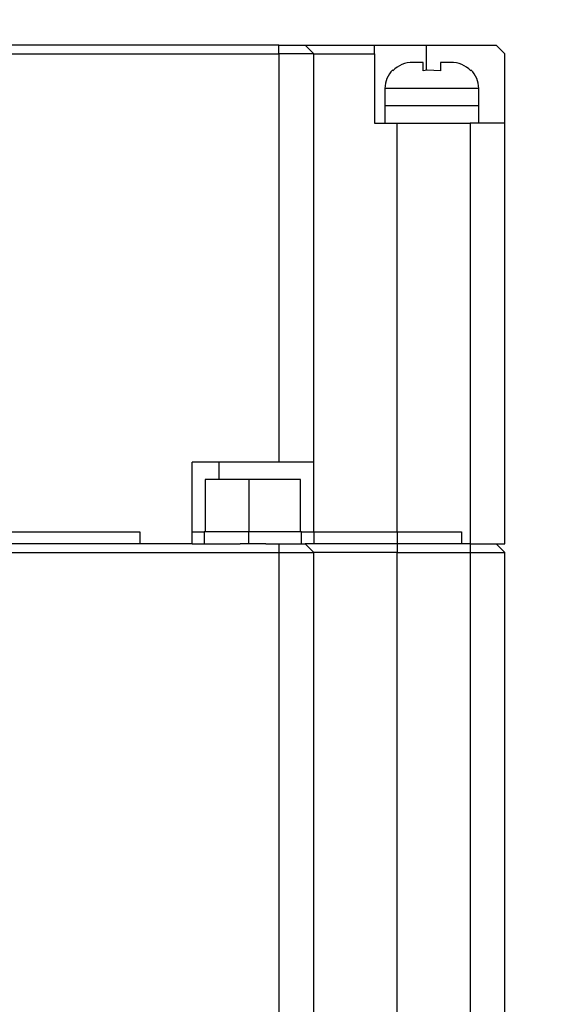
# Model space of a CAD drawing. Header units: millimetres. Extents: x 0 to 699, y 0 to 540.
# Tile 7 of 16: x 202 to 232, y 433 to 489. Entities that reach past the tile are written whole.
import ezdxf

# ---------------------------------------------------------------- set-up
doc = ezdxf.new("R2010")
doc.units = ezdxf.units.MM
doc.header["$LTSCALE"] = 2.5
doc.layers.add('DIMENSIONS', color=140, linetype='Continuous', lineweight=25)
doc.styles.add('SLDTEXTSTYLE0', font='TXT', dxfattribs={"width": 0.7})
doc.dimstyles.new('SLDDIMSTYLE3', dxfattribs={"dimtxt": 5.39502, "dimasz": 8.255, "dimexe": 0, "dimexo": 0.0625, "dimgap": 1.348755, "dimtad": 0, "dimtih": 1, "dimtoh": 1, "dimrnd": 1e-09, "dimzin": 4, "dimdsep": 46, "dimtxsty": 'SLDTEXTSTYLE0', "dimsah": 1, "dimcen": 0.09, "dimadec": 0, "dimazin": 1, "dimtfac": 1, "dimtofl": 0, "dimtmove": 0, "dimatfit": 3, "dimfxl": 0, "dimfrac": 2, "dimtolj": 1, "dimtzin": 12, "dimarcsym": 0})
doc.dimstyles.new('SLDDIMSTYLE8', dxfattribs={"dimtxt": 5.39502, "dimasz": 8.255, "dimexe": 0, "dimexo": 0.0625, "dimgap": 1.348755, "dimtad": 0, "dimtih": 1, "dimtoh": 1, "dimrnd": 1e-09, "dimzin": 4, "dimdsep": 46, "dimtxsty": 'SLDTEXTSTYLE0', "dimsah": 1, "dimcen": 0.09, "dimadec": 0, "dimazin": 1, "dimtol": 1, "dimtp": 0.5, "dimtm": 0.5, "dimtfac": 1, "dimtofl": 0, "dimtmove": 0, "dimatfit": 3, "dimfxl": 0, "dimfrac": 2, "dimtolj": 1, "dimarcsym": 0})

# ---------------------------------------------------------------- blocks, each defined once
blk = doc.blocks.new('_D_16')
at = {"layer": 'DIMENSIONS'}
for p, q in [((234.712, 487.981), (277.4, 487.981)), ((269.462, 487.981), (269.462, 408.663)), ((250.544, 398.881), (248.733, 398.881)), ((248.733, 398.881), (248.733, 390.307)), ((288.38, 398.881), (290.191, 398.881)), ((290.191, 398.881), (290.191, 390.307)), ((248.733, 390.307), (250.544, 390.307)), ((290.191, 390.307), (288.38, 390.307)), ((269.462, 309.781), (269.462, 389.099)), ((210.712, 309.781), (277.4, 309.781))]:
    blk.add_line(p, q, dxfattribs=at)
for points in [[(269.462, 487.981), (268.192, 479.726), (270.732, 479.726)], [(269.462, 309.781), (270.732, 318.036), (268.192, 318.036)]]:
    blk.add_solid(points, dxfattribs=at)
at = {"layer": 'DIMENSIONS', "char_height": 5.2917, "attachment_point": 1, "style": 'SLDTEXTSTYLE0'}
for s, insert in [('±0.50', (271.064, 406.91)), ('178.20', (246.056, 406.91)), ('7.02', (250.544, 397.128)), ('±0.02', (266.576, 397.128))]:
    blk.add_mtext(s, dxfattribs=dict(at, insert=insert))
blk = doc.blocks.new('_D_17')
at = {"layer": 'DIMENSIONS'}
for p, q in [((167.462, 493.231), (167.462, 511.239)), ((229.462, 493.231), (229.462, 511.239)), ((167.462, 503.301), (183.135, 503.301)), ((190.446, 503.301), (188.635, 503.301)), ((188.635, 503.301), (188.635, 494.727)), ((206.478, 503.301), (208.29, 503.301)), ((208.29, 503.301), (208.29, 494.727)), ((229.462, 503.301), (213.789, 503.301)), ((188.635, 494.727), (190.446, 494.727)), ((208.29, 494.727), (206.478, 494.727))]:
    blk.add_line(p, q, dxfattribs=at)
for points in [[(167.462, 503.301), (175.717, 502.031), (175.717, 504.571)], [(229.462, 503.301), (221.207, 504.571), (221.207, 502.031)]]:
    blk.add_solid(points, dxfattribs=at)
at = {"layer": 'DIMENSIONS', "char_height": 5.2917, "attachment_point": 1, "style": 'SLDTEXTSTYLE0'}
for s, insert in [('62.00', (188.202, 511.33)), ('2.44', (190.446, 501.548))]:
    blk.add_mtext(s, dxfattribs=dict(at, insert=insert))

msp = doc.modelspace()

# ---------------------------------------------------------------- linework, layer by layer
for p, q in [((216.4621, 487.9812), (180.4621, 487.9812)), ((216.4621, 487.4812), (216.4621, 487.9812)), ((216.4621, 487.9812), (217.9621, 487.9812)), ((217.9621, 487.9812), (218.4621, 487.4812)), ((217.9621, 487.9812), (221.9621, 487.9812)), ((221.9621, 487.4812), (221.9621, 487.9812)), ((221.9621, 487.9812), (224.9621, 487.9812)), ((224.9621, 487.9812), (228.9621, 487.9812)), ((224.9621, 486.5306), (224.9621, 487.9812)), ((228.9621, 487.9812), (229.4621, 487.4812)), ((180.7709, 487.4812), (216.4621, 487.4812)), ((216.4621, 487.4812), (216.4621, 463.9812)), ((218.4621, 487.4812), (216.4621, 487.4812)), ((218.4621, 463.9812), (218.4621, 487.4812)), ((218.4621, 487.4812), (221.9621, 487.4812)), ((221.9621, 487.4812), (221.9621, 483.4812)), ((229.4621, 483.4812), (229.4621, 487.4812)), ((224.7621, 486.9812), (224.1713, 486.9812)), ((224.7621, 486.4958), (224.7621, 486.9812)), ((225.7621, 486.9812), (225.7621, 486.4958)), ((226.353, 486.9812), (225.7621, 486.9812)), ((223.0121, 486.4958), (223.0121, 486.5525)), ((227.5121, 486.5525), (227.5121, 486.4958)), ((227.9621, 485.4812), (222.5621, 485.4812)), ((222.5621, 485.4812), (222.5621, 484.4812)), ((227.9621, 484.4812), (227.9621, 485.4812)), ((222.5621, 484.4812), (222.5621, 483.4812)), ((227.9621, 484.4812), (222.5621, 484.4812)), ((227.9621, 483.4812), (227.9621, 484.4812)), ((221.9621, 483.4812), (223.2621, 483.4812)), ((223.2621, 459.9812), (223.2621, 483.4812)), ((223.2621, 483.4812), (227.4621, 483.4812)), ((227.4621, 483.4812), (227.4621, 459.2812)), ((229.4621, 483.4812), (227.4621, 483.4812)), ((229.4621, 459.9812), (229.4621, 483.4812)), ((216.4621, 463.9812), (211.4621, 463.9812)), ((211.4621, 459.2812), (211.4621, 463.9812)), ((213.0223, 462.9812), (213.0223, 463.9812)), ((218.4621, 463.9812), (216.4621, 463.9812)), ((218.4715, 463.9812), (218.4621, 463.9812)), ((218.4715, 459.9812), (218.4715, 463.9812)), ((212.2121, 462.9812), (212.2121, 459.9812)), ((214.728, 462.9812), (212.2121, 462.9812)), ((214.728, 462.9812), (214.728, 459.9812)), ((217.7121, 462.9812), (214.728, 462.9812)), ((217.7121, 459.9812), (217.7121, 462.9812)), ((188.4621, 459.9812), (208.4621, 459.9812)), ((208.4621, 459.9812), (208.4621, 459.2812)), ((211.4621, 459.9812), (212.1621, 459.9812)), ((212.1621, 459.9812), (212.1621, 459.2812)), ((214.7238, 459.9812), (212.1621, 459.9812)), ((214.7238, 459.2812), (214.7238, 459.9812)), ((217.7621, 459.9812), (214.7238, 459.9812)), ((217.7621, 459.2812), (217.7621, 459.9812)), ((217.7621, 459.9812), (218.4715, 459.9812)), ((218.4715, 459.9812), (223.2621, 459.9812)), ((218.4715, 459.9812), (218.4715, 459.2812)), ((223.2621, 459.9812), (226.9621, 459.9812)), ((223.2621, 459.9812), (223.2621, 459.2812)), ((226.9621, 459.9812), (226.9621, 459.2812)), ((229.4621, 459.2812), (229.4621, 459.9812)), ((208.4621, 459.2812), (188.4621, 459.2812)), ((211.4621, 459.2812), (208.4621, 459.2812)), ((211.4621, 459.2812), (214.2205, 459.2812)), ((214.7238, 459.2812), (214.2205, 459.2812)), ((215.7037, 459.2812), (214.7238, 459.2812)), ((215.7037, 459.2812), (216.4621, 459.2812)), ((216.4621, 459.2812), (216.4621, 458.7812)), ((216.4621, 459.2812), (217.9621, 459.2812)), ((217.9621, 459.2812), (218.4621, 458.7812)), ((217.9621, 459.2812), (217.9706, 459.2812)), ((218.4715, 459.2812), (217.9706, 459.2812)), ((223.2621, 459.2812), (218.4715, 459.2812)), ((226.9621, 459.2812), (223.2621, 459.2812)), ((223.2621, 459.2812), (223.2621, 458.7812)), ((227.4621, 459.2812), (226.9621, 459.2812)), ((227.4621, 459.2812), (229.4621, 459.2812)), ((227.4621, 459.2812), (227.4621, 458.7812)), ((228.9621, 459.2812), (229.4621, 458.7812)), ((180.4621, 458.7812), (216.4621, 458.7812)), ((216.4621, 458.7812), (216.4621, 419.0812)), ((216.4621, 458.7812), (218.4621, 458.7812)), ((218.4621, 419.0812), (218.4621, 458.7812)), ((223.2621, 458.7812), (218.4621, 458.7812)), ((223.2621, 419.5812), (223.2621, 458.7812)), ((223.2621, 458.7812), (227.4621, 458.7812)), ((227.4621, 458.7812), (229.4621, 458.7812)), ((227.4621, 458.7812), (227.4621, 419.0812)), ((229.4621, 419.0812), (229.4621, 458.7812))]:
    msp.add_line(p, q)
at = {"flags": 128}
msp.add_lwpolyline([(225.7621, 486.4958), (225.0013, 486.5375), (224.7621, 486.4958)], dxfattribs=at)
for centre, radius, start, end in [((224.1511, 485.4028), 1.5786, 89.26968, 136.18229), ((226.3717, 485.3994), 1.582, 43.87128, 90.67675), ((224.0621, 485.4812), 1.5, 134.427, 180), ((226.4621, 485.4812), 1.5, 0, 45.573)]:
    msp.add_arc(centre, radius, start, end)

# ---------------------------------------------------------------- dimensions: what is measured, and where the dimension line sits
at = {"layer": 'DIMENSIONS'}
dim = msp.add_linear_dim(base=(229.4621, 503.3011), p1=(167.4621, 487.4812), p2=(229.4621, 487.4812), dimstyle='SLDDIMSTYLE3', dxfattribs=at)
dim.commit()
dim.dimension.update_dxf_attribs({"geometry": '_D_17', "text_midpoint": (198.4621, 503.3011), "dimtype": 160})
dim = msp.add_linear_dim(base=(269.4621, 487.9812), p1=(204.9621, 309.7812), p2=(228.9621, 487.9812), angle=90, dimstyle='SLDDIMSTYLE8', dxfattribs=at)
dim.commit()
dim.dimension.update_dxf_attribs({"geometry": '_D_16', "text_midpoint": (269.4621, 398.8812), "dimtype": 160})

doc.saveas('drawing.dxf')
